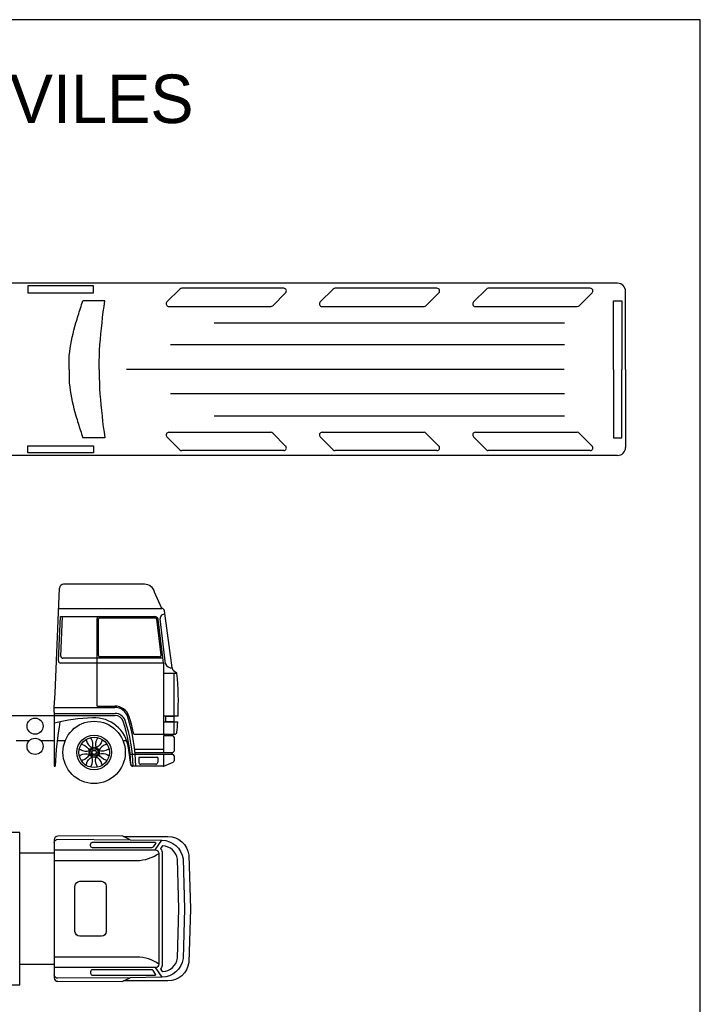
# Model space of a CAD drawing. Extents: x 149 to 250, y -977 to -912.
# Tile 10 of 156: x 162 to 171, y -926 to -912. Entities that reach past the tile are written whole.
import ezdxf

# ---------------------------------------------------------------- set-up
doc = ezdxf.new("R2010")
doc.units = 0
doc.header["$MEASUREMENT"] = 0
doc.layers.get('Defpoints').update_dxf_attribs({"linetype": 'CONTINUOUS'})
doc.layers.add('TEXTO', color=5, linetype='CONTINUOUS')
doc.layers.add('VEICOLI', color=7, linetype='CONTINUOUS')

msp = doc.modelspace()

# ---------------------------------------------------------------- linework, layer by layer
at = {"layer": 'Defpoints'}
msp.add_lwpolyline([(149.85979, -940.16017), (171.45979, -940.16017), (171.45979, -912.26017), (149.85979, -912.26017)], close=True, dxfattribs=at)
at = {"layer": 'VEICOLI'}
for p, q in [((163.43506, -920.40803), (162.26739, -920.40803)), ((162.14404, -921.98027), (162.20744, -920.46552)), ((163.68498, -920.75803), (163.58081, -920.52257)), ((162.1952, -920.75803), (163.68498, -920.75803)), ((163.83277, -921.61605), (163.72457, -920.79237)), ((162.19355, -921.51467), (162.22036, -920.87425)), ((162.22036, -920.87425), (163.58438, -920.87425)), ((162.22651, -921.44467), (162.25033, -920.87551)), ((162.74952, -922.16622), (162.74952, -920.90425)), ((162.76952, -921.43593), (162.76952, -920.91425)), ((162.78952, -920.89425), (163.59266, -920.89425)), ((163.67405, -921.43359), (163.61252, -920.91191)), ((163.70744, -921.54593), (163.63253, -920.9108)), ((163.7391, -921.55826), (163.66233, -920.90729)), ((163.70744, -921.54593), (162.22353, -921.54593)), ((163.69918, -921.47593), (162.25648, -921.47593)), ((163.65419, -921.45593), (162.78952, -921.45593)), ((163.70744, -921.54593), (163.70744, -922.57218)), ((163.90402, -921.69734), (163.70744, -921.69734)), ((163.86203, -922.57218), (163.86203, -921.69734)), ((162.13329, -922.18622), (162.14404, -921.98027)), ((162.12981, -922.25292), (162.13329, -922.18622)), ((162.12981, -922.25292), (162.12981, -923.03515)), ((162.12981, -922.27334), (163.01241, -922.27334)), ((162.13329, -922.18622), (163.00459, -922.18622)), ((162.74952, -922.16622), (163.00459, -922.16622)), ((159.91998, -922.30334), (162.12981, -922.30334)), ((162.12981, -922.30334), (163.01241, -922.30334)), ((163.91955, -922.31416), (163.70744, -922.31416)), ((163.91508, -922.39738), (163.70744, -922.39738)), ((163.73744, -922.32916), (163.73744, -922.38238)), ((163.85203, -922.31916), (163.74744, -922.31916)), ((163.85203, -922.39238), (163.74744, -922.39238)), ((161.58062, -922.66538), (161.7732, -922.66538)), ((161.93797, -922.66538), (162.12981, -922.66538)), ((162.17427, -922.66538), (162.29144, -922.66538)), ((163.12494, -922.66538), (163.17849, -922.66538)), ((163.2801, -922.57218), (163.87343, -922.57218)), ((163.70744, -922.59663), (163.70744, -922.83515)), ((163.84203, -922.59663), (163.70744, -922.59663)), ((163.82816, -922.57218), (163.82816, -922.59663)), ((163.86203, -922.61663), (163.86203, -922.81515)), ((163.23571, -923.0091), (163.20383, -922.76926)), ((163.2943, -922.79015), (163.70744, -922.79015)), ((163.29892, -922.83515), (163.84203, -922.83515)), ((163.82816, -922.83515), (163.82816, -922.86515)), ((163.84203, -922.86515), (163.23028, -922.86515)), ((163.62656, -922.91015), (163.35163, -922.91015)), ((163.35163, -922.91015), (163.35163, -922.97515)), ((163.62656, -922.91015), (163.62656, -922.97515)), ((163.70744, -922.86515), (163.70744, -923.03515)), ((163.71333, -923.03358), (163.84979, -922.97608)), ((163.86203, -922.88515), (163.86203, -922.95765)), ((162.12981, -923.03515), (162.14765, -923.03515)), ((163.70556, -923.03515), (163.26545, -923.03515)), ((163.59656, -923.00515), (163.38163, -923.00515)), ((163.59163, -924.24246), (163.68528, -924.10432)), ((162.13327, -924.2873), (161.6333, -924.2873)), ((162.13327, -925.89677), (161.63327, -925.89677)), ((163.59163, -925.94162), (163.68528, -926.07976))]:
    msp.add_line(p, q, dxfattribs=at)
for points in [[(170.26607, -916.0652), (158.07607, -916.0652)], [(161.75087, -916.10292), (161.75087, -916.2017), (162.69918, -916.2017), (162.69918, -916.10292), (161.75087, -916.10292)], [(163.94614, -916.14707), (163.75938, -916.33383)], [(165.44535, -916.13585), (163.97324, -916.13585)], [(166.15888, -916.14707), (165.97213, -916.33383)], [(167.6581, -916.13585), (166.18599, -916.13585)], [(168.37162, -916.14707), (168.18487, -916.33383)], [(169.87084, -916.13585), (168.39873, -916.13585)], [(165.2857, -916.38804), (165.47246, -916.20129)], [(167.49845, -916.38804), (167.6852, -916.20129)], [(169.71119, -916.38804), (169.89794, -916.20129)], [(170.38107, -917.3072), (170.38107, -916.1802)], [(162.34922, -917.3072), (162.34902, -917.30398), (162.34883, -917.30076), (162.34863, -917.29754), (162.34843, -917.29432), (162.34824, -917.2911), (162.34805, -917.28788), (162.34787, -917.28466), (162.34769, -917.28144), (162.34751, -917.27822), (162.34735, -917.275), (162.34719, -917.27178), (162.34704, -917.26856), (162.34581, -917.21532), (162.34684, -917.16209), (162.34998, -917.10891), (162.35506, -917.05579), (162.36191, -917.00277), (162.37038, -916.94986), (162.38029, -916.8971), (162.39149, -916.84451), (162.4038, -916.79211), (162.41707, -916.73994), (162.43113, -916.68801), (162.44582, -916.63635), (162.45362, -916.60973), (162.46153, -916.58318), (162.46954, -916.55669), (162.47765, -916.53027), (162.48584, -916.5039), (162.4941, -916.47758), (162.50242, -916.4513), (162.5108, -916.42504), (162.51921, -916.39882), (162.52766, -916.37262), (162.53613, -916.34643), (162.5446, -916.32024)], [(162.86071, -916.32024), (162.5446, -916.32024)], [(162.78207, -917.3072), (162.78203, -917.30398), (162.782, -917.30076), (162.78196, -917.29754), (162.78192, -917.29432), (162.78189, -917.2911), (162.78185, -917.28788), (162.78182, -917.28466), (162.78179, -917.28144), (162.78176, -917.27822), (162.78173, -917.275), (162.78171, -917.27178), (162.78168, -917.26856), (162.78204, -917.18931), (162.78402, -917.11011), (162.78747, -917.03097), (162.79226, -916.95188), (162.79823, -916.87283), (162.80524, -916.79382), (162.81313, -916.71484), (162.82176, -916.63589), (162.83098, -916.55696), (162.84064, -916.47804), (162.8506, -916.39914), (162.86071, -916.32024)], [(163.78649, -916.39927), (165.2586, -916.39927)], [(165.99923, -916.39927), (167.47134, -916.39927)], [(168.21198, -916.39927), (169.68408, -916.39927)], [(170.20671, -917.3072), (170.20671, -916.32024), (170.32525, -916.32024)], [(170.32525, -916.32024), (170.32525, -917.3072)], [(164.44124, -916.63635), (169.49894, -916.63635)], [(169.49894, -916.95245), (163.80903, -916.95245)], [(162.34922, -917.3072), (162.34902, -917.31042), (162.34883, -917.31364), (162.34863, -917.31686), (162.34843, -917.32008), (162.34824, -917.3233), (162.34805, -917.32652), (162.34787, -917.32974), (162.34769, -917.33296), (162.34751, -917.33618), (162.34735, -917.3394), (162.34719, -917.34262), (162.34704, -917.34584), (162.34581, -917.39908), (162.34684, -917.45231), (162.34998, -917.50549), (162.35506, -917.55861), (162.36191, -917.61163), (162.37038, -917.66454), (162.38029, -917.7173), (162.39149, -917.76989), (162.4038, -917.82229), (162.41707, -917.87447), (162.43113, -917.9264), (162.44582, -917.97805), (162.45362, -918.00468), (162.46153, -918.03122), (162.46954, -918.05771), (162.47765, -918.08413), (162.48584, -918.1105), (162.4941, -918.13682), (162.50242, -918.16311), (162.5108, -918.18936), (162.51921, -918.21558), (162.52766, -918.24179), (162.53613, -918.26798), (162.5446, -918.29416)], [(162.78207, -917.3072), (162.78203, -917.31042), (162.782, -917.31364), (162.78196, -917.31686), (162.78192, -917.32008), (162.78189, -917.3233), (162.78185, -917.32652), (162.78182, -917.32974), (162.78179, -917.33296), (162.78176, -917.33618), (162.78173, -917.3394), (162.78171, -917.34262), (162.78168, -917.34584), (162.78204, -917.42509), (162.78402, -917.50429), (162.78747, -917.58343), (162.79226, -917.66252), (162.79823, -917.74157), (162.80524, -917.82058), (162.81313, -917.89956), (162.82176, -917.97851), (162.83098, -918.05744), (162.84064, -918.13636), (162.8506, -918.21526), (162.86071, -918.29416)], [(169.49548, -917.3072), (163.17336, -917.3072)], [(170.20671, -917.3072), (170.20671, -918.29416), (170.32525, -918.29416)], [(170.32525, -918.29416), (170.32525, -917.3072)], [(170.38107, -917.3072), (170.38107, -918.4342)], [(169.49894, -917.66195), (163.80903, -917.66195)], [(164.44124, -917.97805), (169.49894, -917.97805)], [(162.86071, -918.29416), (162.5446, -918.29416)], [(163.94614, -918.46733), (163.75938, -918.28057)], [(163.78649, -918.21513), (165.2586, -918.21513)], [(165.2857, -918.22636), (165.47246, -918.41311)], [(166.15888, -918.46733), (165.97213, -918.28057)], [(165.99923, -918.21513), (167.47134, -918.21513)], [(167.49845, -918.22636), (167.6852, -918.41311)], [(168.37162, -918.46733), (168.18487, -918.28057)], [(168.21198, -918.21513), (169.68408, -918.21513)], [(169.71119, -918.22636), (169.89794, -918.41311)], [(161.75087, -918.51148), (161.75087, -918.4127), (162.69918, -918.4127), (162.69918, -918.51148), (161.75087, -918.51148)], [(170.26607, -918.5492), (158.07607, -918.5492)], [(165.44535, -918.47855), (163.97324, -918.47855)], [(167.6581, -918.47855), (166.18599, -918.47855)], [(169.87084, -918.47855), (168.39873, -918.47855)]]:
    msp.add_lwpolyline(points, dxfattribs=at)
for points in [[(163.7312, -920.84286, 0.54003573), (163.66233, -920.90729, -0.08460635)], [(162.5877, -922.65255), (162.59951, -922.66436), (162.59656, -922.66731, 0.20520662), (162.6789, -922.76814, -1.72366135)], [(162.6624, -922.62076), (162.6624, -922.63746), (162.66657, -922.63746, -0.20680644), (162.67933, -922.76795, 1.72366135)], [(162.75399, -922.62076), (162.75399, -922.63746), (162.74982, -922.63746, 0.20680644), (162.73706, -922.76795, -1.72366135)], [(162.82869, -922.65255), (162.81688, -922.66436), (162.81983, -922.66731, -0.20520662), (162.73748, -922.76814, 1.72366135)], [(162.49388, -922.79123), (162.51057, -922.79123), (162.51057, -922.79541, 0.20520662), (162.6401, -922.80847, -1.72366135)], [(162.5256, -922.71465), (162.5374, -922.72646), (162.54035, -922.72351, -0.20520662), (162.64118, -922.80586, 1.72366135)], [(162.89079, -922.71465), (162.87898, -922.72646), (162.87603, -922.72351, 0.20520662), (162.7752, -922.80586, -1.72366135)], [(162.92251, -922.79123), (162.90581, -922.79123), (162.90581, -922.79541, -0.20520662), (162.77629, -922.80847, 1.72366135)], [(162.49388, -922.87906), (162.51057, -922.87906), (162.51057, -922.87489, -0.20520662), (162.6401, -922.86182, 1.72366135)], [(162.5256, -922.95564), (162.5374, -922.94383), (162.54035, -922.94678, 0.20520662), (162.64118, -922.86444, -1.72366135)], [(162.5877, -923.01774), (162.59951, -923.00594), (162.59656, -923.00299, -0.20520662), (162.6789, -922.90216, 1.72366135)], [(162.6624, -923.04953), (162.6624, -923.03284), (162.66657, -923.03284, 0.20680644), (162.67933, -922.90234, -1.72366135)], [(162.75399, -923.04953), (162.75399, -923.03284), (162.74982, -923.03284, -0.20680644), (162.73706, -922.90234, 1.72366135)], [(162.82869, -923.01774), (162.81688, -923.00594), (162.81983, -923.00299, 0.20520662), (162.73748, -922.90216, -1.72366135)], [(162.89079, -922.95564), (162.87898, -922.94383), (162.87603, -922.94678, -0.20520662), (162.7752, -922.86444, 1.72366135)], [(162.92251, -922.87906), (162.90581, -922.87906), (162.90581, -922.87489, 0.20520662), (162.77629, -922.86182, -1.72366135)], [(163.22779, -924.09515), (163.11313, -924.04093), (162.18308, -924.04499, 0.4130841), (162.13327, -924.09499), (162.13327, -926.08908, 0.4130841), (162.18308, -926.13908), (163.11313, -926.14314), (163.22779, -926.08893)], [(162.13327, -924.13816, -0.41596661), (162.18357, -924.08816), (163.22779, -924.09515), (163.68528, -924.10432, -0.38066797), (163.99114, -924.37217), (164.01244, -925.09204), (163.99114, -925.8119, -0.38066797), (163.68528, -926.07976), (163.22779, -926.08893), (162.18357, -926.09591, -0.41596661), (162.13327, -926.04591)], [(163.13183, -924.04977), (163.77185, -924.04977, -0.37831662), (164.0752, -924.31763), (164.09787, -925.09204), (164.0752, -925.86644, -0.37831662), (163.77185, -926.1343), (163.13183, -926.1343)], [(162.13327, -924.24246), (163.59163, -924.24246, -0.41421356), (163.64163, -924.29246), (163.64163, -925.89162, -0.41421356), (163.59163, -925.94162), (162.13327, -925.94162)], [(162.13327, -924.39504), (163.32806, -924.39504, 0.15790385), (163.64163, -924.29246, 0.15790385)], [(163.64163, -925.89162, 0.15790385), (163.32806, -925.78903), (162.13327, -925.78903)]]:
    msp.add_lwpolyline(points, format="xyb", dxfattribs=at)
msp.add_lwpolyline([(161.6333, -923.99204), (151.6333, -923.99187), (151.63327, -926.19187), (161.63327, -926.19204)], close=True, dxfattribs=at)
for points in [[(162.68581, -924.21246, -0.41421356), (162.65581, -924.18246), (162.65581, -924.16246, -0.41421356), (162.68581, -924.13246), (163.58693, -924.13246, -0.60166754), (163.59521, -924.14807), (163.56048, -924.19929, -0.24869859), (163.53565, -924.21246)], [(163.66936, -924.22955, -0.17175625), (163.69163, -924.29246), (163.69163, -925.89162, -0.17175625), (163.66936, -925.95453, 0.33032679), (163.66886, -925.96643), (163.68836, -925.9952, 0.25961326), (163.69705, -925.99958, 0.3620145), (163.91127, -925.80566), (163.93241, -925.09204), (163.91127, -924.37842, 0.3620145), (163.69705, -924.1845, 0.25961326), (163.68836, -924.18888), (163.66886, -924.21764, 0.33032679)], [(162.43149, -924.76389, -0.41421356), (162.49938, -924.696), (162.81621, -924.696, -0.41421356), (162.8841, -924.76389), (162.8841, -925.42018, -0.41421356), (162.81621, -925.48807), (162.49938, -925.48807, -0.41421356), (162.43149, -925.42018)], [(162.68581, -925.97162, 0.41421356), (162.65581, -926.00162), (162.65581, -926.02162, 0.41421356), (162.68581, -926.05162), (163.58693, -926.05162, 0.60166754), (163.59521, -926.036), (163.56048, -925.98478, 0.24869859), (163.53565, -925.97162)]]:
    msp.add_lwpolyline(points, format="xyb", close=True, dxfattribs=at)
for centre, radius in [((161.85558, -922.45645), 0.11639), ((162.70819, -922.83515), 0.45), ((161.85558, -922.7476), 0.11639), ((162.70819, -922.83515), 0.25), ((162.70819, -922.83515), 0.22), ((162.70819, -922.83515), 0.07313), ((162.70819, -922.83515), 0.05572), ((162.70819, -922.83515), 0.03423), ((162.70819, -922.83515), 0.02942)]:
    msp.add_circle(centre, radius, dxfattribs=at)
for centre, radius, start, end in [((163.97324, -916.17418), 0.03833, 90, 134.9996), ((165.44535, -916.17418), 0.03833, 315.0011, 90), ((166.18599, -916.17418), 0.03833, 90, 135.0011), ((167.6581, -916.17418), 0.03833, 314.9996, 90), ((168.39873, -916.17418), 0.03833, 90, 135.0006), ((169.87084, -916.17418), 0.03833, 315.0004, 90), ((170.26607, -916.1802), 0.115, 0, 90), ((163.78649, -916.36093), 0.03833, 134.9996, 270), ((165.2586, -916.36093), 0.03833, 270, 315.0019), ((165.99923, -916.36093), 0.03833, 134.9996, 270), ((167.47134, -916.36093), 0.03833, 270, 315.0011), ((168.21198, -916.36093), 0.03833, 135.0019, 270), ((169.68408, -916.36093), 0.03833, 270, 315.0004), ((163.78649, -918.25346), 0.03833, 90, 225.0017), ((165.2586, -918.25346), 0.03833, 44.9978, 90), ((165.99923, -918.25346), 0.03833, 90, 225.0017), ((167.47134, -918.25346), 0.03833, 44.9985, 90), ((168.21198, -918.25347), 0.03833, 90, 224.998), ((169.68408, -918.25347), 0.03833, 45.0007, 90), ((165.44535, -918.44022), 0.03833, 270, 44.9985), ((167.6581, -918.44022), 0.03833, 270, 45), ((169.87084, -918.44022), 0.03833, 270, 44.9993), ((170.26607, -918.4342), 0.115, 270, 0), ((163.97324, -918.44022), 0.03833, 225.0002, 270), ((166.18599, -918.44022), 0.03833, 224.9987, 270), ((168.39873, -918.44022), 0.03833, 224.9994, 270), ((162.26739, -920.46803), 0.06, 90, 177.603422), ((163.43506, -920.55803), 0.15, 13.672388, 90), ((163.68498, -920.79803), 0.04, 8.138718, 90), ((162.77952, -920.90425), 0.03, 90, 180), ((162.78952, -920.91425), 0.02, 90, 180), ((163.58438, -920.92425), 0.05, 15.60758, 90), ((163.59266, -920.91425), 0.02, 6.72605, 90), ((162.22353, -921.51593), 0.03, 177.603422, 270), ((162.25648, -921.44593), 0.03, 177.603422, 270), ((162.78952, -921.43593), 0.02, 180, 270), ((163.65419, -921.43593), 0.02, 270, 6.72605), ((163.82985, -921.51597), 0.10011, 204.981849, 271.675248), ((163.92633, -921.58999), 0.09711, 195.56438, 248.873194), ((163.88411, -921.69923), 0.02, 5.419207, 68.873194), ((159.47652, -922.11736), 4.44738, 357.463817, 5.419207), ((163.00459, -922.38622), 0.22, 17.684728, 90), ((163.00459, -922.38622), 0.2, 17.684728, 90), ((163.01241, -922.42334), 0.15, 19.115167, 90), ((162.78899, -925.12404), 2.79029, 92.148741, 103.664851), ((166.37933, -923.15403), 4.23336, 169.649894, 178.390726), ((162.70819, -922.83515), 0.5, 7.571591, 92.730317), ((163.01241, -922.42334), 0.12, 19.115167, 90), ((161.17899, -923.05876), 2.06041, 1.469688, 19.115167), ((161.17899, -923.05876), 2.09041, 0.63674, 19.115167), ((160.89161, -923.05994), 2.41779, 0.587443, 17.684728), ((160.89161, -923.05994), 2.43779, 11.541608, 17.684728), ((163.74744, -922.32916), 0.01, 90, 180), ((163.74744, -922.38238), 0.01, 180, 270), ((163.85203, -922.32916), 0.01, 0, 90), ((163.85203, -922.38238), 0.01, 270, 0), ((159.47652, -922.11736), 4.44738, 354.481299, 356.390167), ((163.87343, -922.54218), 0.03, 270, 354.481299), ((163.84203, -922.61663), 0.02, 0, 90), ((163.84203, -922.81515), 0.02, 270, 0), ((163.38163, -922.97515), 0.03, 180, 270), ((163.59656, -922.97515), 0.03, 270, 0), ((163.84203, -922.88515), 0.02, 0, 90), ((163.84203, -922.95765), 0.02, 292.847397, 0), ((163.26545, -923.00515), 0.03, 187.571591, 270), ((163.26871, -923.00515), 0.03, 181.469688, 270), ((163.70556, -923.01515), 0.02, 270, 292.847397)]:
    msp.add_arc(centre, radius, start, end, dxfattribs=at)

# ---------------------------------------------------------------- texts
at = {"layer": 'TEXTO', "insert": (157.38151, -913.0517), "char_height": 0.7, "width": 14.7708, "attachment_point": 1}
msp.add_mtext('{\\fCityBlueprint|b0|i0|c2|p2;AUTOMOVILES}', dxfattribs=at)

doc.saveas('drawing.dxf')
